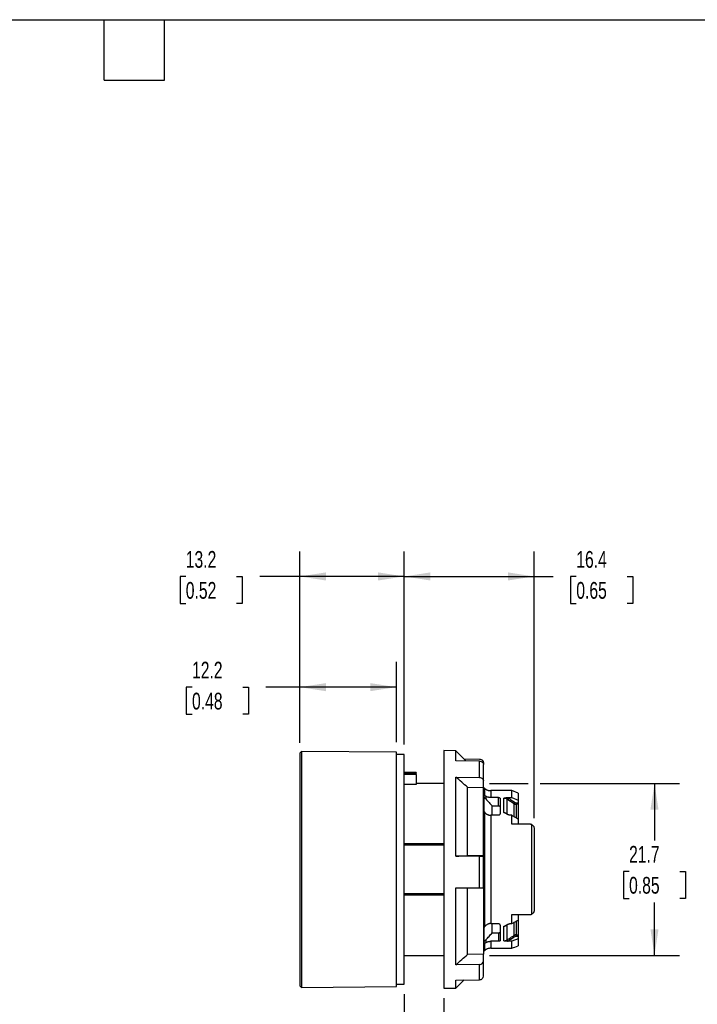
# Model space of a CAD drawing. Header units: millimetres. Extents: x 6 to 273, y 6 to 210.
# Tile 3 of 4: x 125 to 211, y 85 to 210. Entities that reach past the tile are written whole.
import ezdxf

# ---------------------------------------------------------------- set-up
doc = ezdxf.new("R2010")
doc.units = ezdxf.units.MM
doc.linetypes.add('SLD-Solid', pattern=[0])
doc.layers.add('DIMENSIONS', color=140, linetype='SLD-Solid', lineweight=25)
doc.layers.add('TEXT', color=140, linetype='SLD-Solid', lineweight=25)
doc.styles.add('SLDTEXTSTYLE0', font='TXT', dxfattribs={"width": 0.7})
doc.dimstyles.new('SLDDIMSTYLE1', dxfattribs={"dimtxt": 2.158008, "dimasz": 3.302, "dimexe": 0, "dimexo": 0.0625, "dimgap": 0.539502, "dimtad": 0, "dimtih": 1, "dimtoh": 1, "dimrnd": 1e-09, "dimzin": 12, "dimdsep": 46, "dimtxsty": 'SLDTEXTSTYLE0', "dimsah": 1, "dimcen": 0.09, "dimadec": 0, "dimazin": 3, "dimtfac": 1, "dimtofl": 0, "dimtmove": 0, "dimatfit": 3, "dimfxl": 0, "dimfrac": 2, "dimtolj": 1, "dimtzin": 12, "dimarcsym": 0})
doc.dimstyles.new('SLDDIMSTYLE2', dxfattribs={"dimtxt": 2.158008, "dimasz": 3.302, "dimexe": 0, "dimexo": 0.0625, "dimgap": 0.539502, "dimtad": 0, "dimtih": 1, "dimtoh": 1, "dimrnd": 1e-09, "dimzin": 4, "dimdsep": 46, "dimtxsty": 'SLDTEXTSTYLE0', "dimsah": 1, "dimcen": 0.09, "dimadec": 0, "dimazin": 1, "dimtfac": 1, "dimtmove": 0, "dimatfit": 0, "dimfxl": 0, "dimfrac": 2, "dimtolj": 1, "dimtzin": 12, "dimarcsym": 0})

# ---------------------------------------------------------------- blocks, each defined once
blk = doc.blocks.new('_D_1')
at = {"layer": 'DIMENSIONS'}
for p, q in [((160.61, 118.21), (160.61, 142.41)), ((173.81, 118.01), (173.81, 142.41)), ((146.21, 139.24), (145.49, 139.24)), ((145.49, 139.24), (145.49, 135.81)), ((152.63, 139.24), (153.35, 139.24)), ((153.35, 139.24), (153.35, 135.81)), ((160.61, 139.24), (155.55, 139.24)), ((173.81, 139.24), (160.61, 139.24)), ((145.49, 135.81), (146.21, 135.81)), ((153.35, 135.81), (152.63, 135.81))]:
    blk.add_line(p, q, dxfattribs=at)
for points in [[(160.61, 139.24), (163.91, 138.73), (163.91, 139.75)], [(173.81, 139.24), (170.51, 139.75), (170.51, 138.73)]]:
    blk.add_solid(points, dxfattribs=at)
at = {"layer": 'DIMENSIONS', "char_height": 2.117, "attachment_point": 1, "style": 'SLDTEXTSTYLE0'}
for s, insert in [('13.2', (146.21, 142.45)), ('0.52', (146.21, 138.54))]:
    blk.add_mtext(s, dxfattribs=dict(at, insert=insert))
blk = doc.blocks.new('_D_2')
at = {"layer": 'DIMENSIONS'}
for p, q in [((173.81, 118.01), (173.81, 142.41)), ((190.21, 108.71), (190.21, 142.41)), ((173.81, 139.24), (190.21, 139.24)), ((190.21, 139.24), (192.61, 139.24)), ((195.54, 139.24), (194.81, 139.24)), ((194.81, 139.24), (194.81, 135.81)), ((201.95, 139.24), (202.68, 139.24)), ((202.68, 139.24), (202.68, 135.81)), ((194.81, 135.81), (195.54, 135.81)), ((202.68, 135.81), (201.95, 135.81))]:
    blk.add_line(p, q, dxfattribs=at)
for points in [[(173.81, 139.24), (177.11, 138.73), (177.11, 139.75)], [(190.21, 139.24), (186.91, 139.75), (186.91, 138.73)]]:
    blk.add_solid(points, dxfattribs=at)
at = {"layer": 'DIMENSIONS', "char_height": 2.117, "attachment_point": 1, "style": 'SLDTEXTSTYLE0'}
for s, insert in [('16.4', (195.54, 142.45)), ('0.65', (195.54, 138.54))]:
    blk.add_mtext(s, dxfattribs=dict(at, insert=insert))
blk = doc.blocks.new('_D_3')
at = {"layer": 'DIMENSIONS'}
for p, q in [((173.81, 86.47), (173.81, 71.49)), ((178.81, 85.97), (178.81, 71.49)), ((151.89, 78.4), (151.17, 78.4)), ((151.17, 78.4), (151.17, 74.97)), ((158.31, 78.4), (159.03, 78.4)), ((159.03, 78.4), (159.03, 74.97)), ((151.17, 74.97), (151.89, 74.97)), ((159.03, 74.97), (158.31, 74.97)), ((173.81, 74.66), (163.95, 74.66)), ((178.81, 74.66), (185.16, 74.66))]:
    blk.add_line(p, q, dxfattribs=at)
for points in [[(173.81, 74.66), (170.51, 75.17), (170.51, 74.15)], [(178.81, 74.66), (182.11, 74.15), (182.11, 75.17)]]:
    blk.add_solid(points, dxfattribs=at)
at = {"layer": 'DIMENSIONS', "char_height": 2.117, "attachment_point": 1, "style": 'SLDTEXTSTYLE0'}
for s, insert in [('5.0', (152.79, 81.61)), ('0.20', (151.89, 77.69)), ('MAX PANEL', (146.94, 73.78)), ('THICKNESS', (146.73, 70.35))]:
    blk.add_mtext(s, dxfattribs=dict(at, insert=insert))
blk = doc.blocks.new('_D_4')
at = {"layer": 'DIMENSIONS'}
for p, q in [((184.56, 113.09), (189.45, 113.09)), ((190.97, 113.09), (208.6, 113.09)), ((205.42, 113.09), (205.42, 105.91)), ((202.21, 102), (201.49, 102)), ((201.49, 102), (201.49, 98.57)), ((208.63, 102), (209.35, 102)), ((209.35, 102), (209.35, 98.57)), ((201.49, 98.57), (202.21, 98.57)), ((209.35, 98.57), (208.63, 98.57)), ((205.42, 91.39), (205.42, 98.08)), ((184.56, 91.39), (208.6, 91.39))]:
    blk.add_line(p, q, dxfattribs=at)
for points in [[(205.42, 113.09), (204.91, 109.79), (205.93, 109.79)], [(205.42, 91.39), (205.93, 94.69), (204.91, 94.69)]]:
    blk.add_solid(points, dxfattribs=at)
at = {"layer": 'DIMENSIONS', "char_height": 2.117, "attachment_point": 1, "style": 'SLDTEXTSTYLE0'}
for s, insert in [('21.7', (202.21, 105.21)), ('0.85', (202.21, 101.3))]:
    blk.add_mtext(s, dxfattribs=dict(at, insert=insert))
blk = doc.blocks.new('_D_5')
at = {"layer": 'DIMENSIONS'}
for p, q in [((160.61, 118.21), (160.61, 128.44)), ((172.81, 118.3), (172.81, 128.44)), ((147, 125.26), (146.27, 125.26)), ((146.27, 125.26), (146.27, 121.83)), ((153.41, 125.26), (154.13, 125.26)), ((154.13, 125.26), (154.13, 121.83)), ((160.61, 125.26), (156.33, 125.26)), ((172.81, 125.26), (160.61, 125.26)), ((146.27, 121.83), (147, 121.83)), ((154.13, 121.83), (153.41, 121.83))]:
    blk.add_line(p, q, dxfattribs=at)
for points in [[(160.61, 125.26), (163.91, 124.75), (163.91, 125.77)], [(172.81, 125.26), (169.51, 125.77), (169.51, 124.75)]]:
    blk.add_solid(points, dxfattribs=at)
at = {"layer": 'DIMENSIONS', "char_height": 2.117, "attachment_point": 1, "style": 'SLDTEXTSTYLE0'}
for s, insert in [('12.2', (147, 128.47)), ('0.48', (147, 124.56))]:
    blk.add_mtext(s, dxfattribs=dict(at, insert=insert))

msp = doc.modelspace()

# ---------------------------------------------------------------- linework, layer by layer
for p, q in [((160.809, 117.138), (160.609, 116.94)), ((160.609, 116.94), (160.609, 87.54)), ((172.809, 117.033), (160.809, 117.138)), ((160.809, 117.138), (160.809, 87.341)), ((172.809, 87.446), (172.809, 117.033)), ((180.335, 117.213), (178.809, 117.24)), ((178.809, 117.24), (178.809, 109.466)), ((181.599, 115.95), (180.335, 117.213)), ((180.335, 115.969), (180.335, 117.213)), ((173.809, 116.74), (172.809, 116.74)), ((173.809, 87.74), (173.809, 116.74)), ((183.317, 115.924), (180.335, 115.969)), ((181.357, 116.191), (183.317, 116.161)), ((183.317, 113.851), (183.317, 115.924)), ((183.809, 115.705), (183.74, 115.706)), ((183.809, 115.705), (183.809, 115.719)), ((183.809, 115.705), (183.809, 115.531)), ((175.309, 114.49), (173.809, 114.49)), ((173.809, 114.418), (175.309, 114.418)), ((175.309, 114.49), (175.309, 114.418)), ((175.309, 114.219), (175.309, 114.418)), ((175.309, 114.219), (173.809, 114.219)), ((175.309, 114.219), (175.309, 112.986)), ((180.335, 113.896), (183.317, 113.851)), ((180.335, 103.928), (180.335, 113.896)), ((183.809, 112.593), (183.809, 113.42)), ((175.309, 112.986), (173.809, 112.986)), ((178.809, 113.09), (175.309, 113.09)), ((181.809, 103.959), (181.809, 112.623)), ((181.809, 112.623), (183.809, 112.593)), ((183.809, 103.96), (183.809, 112.593)), ((183.965, 112.49), (183.809, 112.49)), ((183.987, 112.475), (183.965, 112.49)), ((183.965, 111.562), (183.965, 112.49)), ((183.987, 111.555), (183.987, 112.475)), ((184.732, 112.19), (184.732, 111.315)), ((187.384, 112.19), (184.732, 112.19)), ((187.384, 111.315), (187.384, 112.19)), ((188.209, 111.888), (187.384, 112.19)), ((183.909, 109.632), (183.909, 111.497)), ((184.109, 111.49), (184.109, 111.149)), ((185.709, 111.315), (184.732, 111.315)), ((185.709, 110.256), (185.709, 111.315)), ((185.909, 111.22), (185.909, 109.282)), ((186.394, 109.419), (186.394, 111.261)), ((186.794, 109.252), (186.794, 111.137)), ((186.859, 111.315), (187.384, 111.315)), ((186.859, 111.315), (186.894, 111.293)), ((187.384, 111.315), (188.209, 110.983)), ((188.209, 111.888), (188.209, 110.983)), ((188.209, 110.983), (188.209, 110.659)), ((178.809, 109.466), (178.809, 87.24)), ((183.965, 94.984), (183.965, 109.496)), ((183.987, 95.024), (183.987, 109.456)), ((184.909, 109.074), (184.909, 110.256)), ((184.909, 110.256), (185.709, 110.256)), ((187.705, 108.913), (187.705, 110.551)), ((187.955, 110.659), (188.209, 110.659)), ((188.209, 110.482), (187.955, 110.482)), ((187.955, 110.482), (187.955, 108.775)), ((188.209, 110.659), (188.209, 110.482)), ((188.209, 110.482), (188.209, 108.636)), ((184.732, 109.074), (184.732, 95.405)), ((185.709, 109.074), (184.732, 109.074)), ((186.89, 109.174), (186.794, 109.252)), ((187.384, 109.074), (187.26, 109.074)), ((187.384, 107.94), (187.384, 109.074)), ((188.209, 108.627), (188.209, 107.94)), ((189.709, 107.94), (187.384, 107.94)), ((189.909, 96.581), (189.909, 107.898)), ((190.209, 107.44), (190.209, 97.04)), ((173.809, 105.502), (178.809, 105.502)), ((178.809, 105.322), (173.809, 105.322)), ((183.317, 103.929), (180.335, 103.928)), ((183.809, 103.96), (181.809, 103.959)), ((183.317, 99.93), (183.317, 103.929)), ((183.809, 103.96), (183.809, 103.94)), ((180.335, 99.929), (183.317, 99.93)), ((180.335, 90.199), (180.335, 99.929)), ((181.809, 91.503), (181.809, 99.93)), ((183.809, 99.941), (183.809, 91.534)), ((178.809, 99.157), (173.809, 99.157)), ((178.809, 98.977), (173.809, 98.977)), ((187.384, 96.54), (189.709, 96.54)), ((187.384, 95.405), (187.384, 96.54)), ((188.209, 96.54), (188.209, 95.852)), ((188.209, 95.843), (188.209, 93.997)), ((183.909, 92.982), (183.909, 94.847)), ((184.732, 95.405), (185.709, 95.405)), ((184.909, 94.223), (184.909, 95.405)), ((185.909, 95.198), (185.909, 93.26)), ((186.394, 93.218), (186.394, 95.06)), ((186.89, 95.305), (186.794, 95.227)), ((186.794, 93.342), (186.794, 95.227)), ((187.26, 95.405), (187.384, 95.405)), ((187.705, 93.928), (187.705, 95.569)), ((187.955, 95.702), (187.955, 93.997)), ((184.109, 93.33), (184.109, 92.989)), ((184.909, 94.223), (185.709, 94.223)), ((185.709, 94.223), (185.709, 93.164)), ((188.209, 93.496), (187.384, 93.164)), ((187.955, 93.997), (188.209, 93.997)), ((187.955, 93.82), (188.209, 93.82)), ((188.209, 93.997), (188.209, 93.82)), ((188.209, 93.82), (188.209, 93.496)), ((188.209, 93.496), (188.209, 92.591)), ((183.987, 92.925), (183.965, 92.917)), ((183.965, 91.99), (183.965, 92.917)), ((183.987, 92.005), (183.987, 92.925)), ((184.732, 93.164), (184.732, 92.29)), ((185.709, 93.164), (184.732, 93.164)), ((184.732, 92.29), (187.384, 92.29)), ((187.384, 93.164), (186.859, 93.164)), ((187.384, 92.29), (187.384, 93.164)), ((173.809, 91.39), (178.809, 91.39)), ((183.809, 91.534), (181.809, 91.503)), ((183.809, 91.99), (183.965, 91.99)), ((183.809, 90.688), (183.809, 91.534)), ((183.965, 91.99), (183.987, 92.005)), ((183.317, 90.245), (180.335, 90.199)), ((183.317, 88.318), (183.317, 90.245)), ((180.335, 88.272), (183.317, 88.318)), ((180.335, 87.266), (181.357, 88.288)), ((160.609, 87.54), (160.809, 87.341)), ((160.809, 87.341), (172.809, 87.446)), ((172.809, 87.74), (173.809, 87.74)), ((178.809, 87.24), (180.335, 87.266)), ((180.335, 87.266), (180.335, 88.272))]:
    msp.add_line(p, q)
for centre, start, end in [((184.732, 113.54), 235, 236.16815), ((184.732, 90.94), 123.82464, 125)]:
    msp.add_arc(centre, 1.3, start, end)
for points, knots in [([(183.317, 116.161), (183.448, 116.159), (183.576, 116.11), (183.756, 115.947), (183.809, 115.834), (183.809, 115.719)], [0, 0, 0, 0, 0.5, 0.5, 1, 1, 1, 1]), ([(183.317, 115.924), (183.448, 115.922), (183.576, 115.874), (183.756, 115.714), (183.809, 115.604), (183.809, 115.492)], [0, 0, 0, 0, 0.5, 0.5, 1, 1, 1, 1]), ([(183.317, 113.851), (183.448, 113.849), (183.576, 113.801), (183.756, 113.642), (183.809, 113.532), (183.809, 113.42)], [0, 0, 0, 0, 0.5, 0.5, 1, 1, 1, 1]), ([(184.009, 112.46), (184.009, 112.459), (184.009, 112.456), (184.009, 112.438), (184.009, 112.428)], [0, 0, 0, 0, 0.4996154, 1, 1, 1, 1]), ([(184.209, 112.3), (184.197, 112.306), (184.171, 112.318), (184.13, 112.34), (184.095, 112.36), (184.055, 112.387), (184.018, 112.415), (184.011, 112.424), (184.009, 112.428)], [0, 0, 0, 0, 0.113163, 0.2512964, 0.4253355, 0.5027658, 0.7777472, 1, 1, 1, 1]), ([(184.209, 112.3), (184.242, 112.286), (184.31, 112.258), (184.415, 112.228), (184.52, 112.206), (184.626, 112.192), (184.697, 112.19), (184.732, 112.19)], [0, 0, 0, 0, 0.2042067, 0.406297, 0.6062841, 0.8041807, 1, 1, 1, 1]), ([(183.909, 111.497), (183.909, 111.503), (183.91, 111.516), (183.922, 111.533), (183.939, 111.549), (183.957, 111.558), (183.965, 111.562)], [0, 0, 0, 0, 0.2593579, 0.506786, 0.7507326, 1, 1, 1, 1]), ([(184.109, 111.149), (184.093, 111.166), (184.064, 111.198), (184.019, 111.239), (183.981, 111.27), (183.949, 111.29), (183.926, 111.297), (183.911, 111.293), (183.909, 111.281), (183.909, 111.275)], [0, 0, 0, 0, 0.1861739, 0.3532165, 0.5089792, 0.6362014, 0.755591, 0.8743124, 1, 1, 1, 1]), ([(184.109, 111.49), (184.087, 111.503), (184.044, 111.528), (184.006, 111.546), (183.987, 111.555)], [0, 0, 0, 0, 0.5149018, 1, 1, 1, 1]), ([(184.732, 111.315), (184.706, 111.316), (184.653, 111.317), (184.572, 111.326), (184.489, 111.341), (184.382, 111.367), (184.251, 111.412), (184.156, 111.464), (184.109, 111.49)], [0, 0, 0, 0, 0.1204162, 0.244337, 0.3723652, 0.5050478, 0.7508332, 1, 1, 1, 1]), ([(184.109, 111.149), (184.246, 110.998), (184.513, 110.701), (184.779, 110.402), (184.909, 110.256)], [0, 0, 0, 0, 0.5117445, 1, 1, 1, 1]), ([(185.709, 111.315), (185.722, 111.315), (185.75, 111.314), (185.789, 111.308), (185.824, 111.299), (185.863, 111.283), (185.901, 111.256), (185.906, 111.232), (185.909, 111.22)], [0, 0, 0, 0, 0.1259029, 0.2469914, 0.369447, 0.499256, 0.7463786, 1, 1, 1, 1]), ([(186.394, 111.261), (186.435, 111.27), (186.514, 111.285), (186.633, 111.302), (186.747, 111.313), (186.822, 111.314), (186.859, 111.315)], [0, 0, 0, 0, 0.2793513, 0.5370971, 0.7761137, 1, 1, 1, 1]), ([(186.794, 111.137), (186.803, 111.152), (186.833, 111.198), (186.876, 111.265), (186.894, 111.293)], [0, 0, 0, 0, 0.5714286, 1, 1, 1, 1]), ([(186.894, 111.293), (187.049, 111.194), (187.353, 110.998), (187.656, 110.802), (187.805, 110.705)], [0, 0, 0, 0, 0.5078995, 1, 1, 1, 1]), ([(187.705, 110.551), (187.715, 110.566), (187.745, 110.612), (187.787, 110.677), (187.805, 110.705)], [0, 0, 0, 0, 0.5714286, 1, 1, 1, 1]), ([(187.805, 110.705), (187.821, 110.696), (187.851, 110.678), (187.902, 110.662), (187.937, 110.66), (187.955, 110.659)], [0, 0, 0, 0, 0.33940866, 0.66849329, 1, 1, 1, 1]), ([(183.965, 109.496), (183.957, 109.506), (183.939, 109.526), (183.921, 109.559), (183.91, 109.595), (183.909, 109.62), (183.909, 109.632)], [0, 0, 0, 0, 0.2407853, 0.483704, 0.7349151, 1, 1, 1, 1]), ([(184.109, 109.305), (184.099, 109.314), (184.078, 109.332), (184.047, 109.366), (184.015, 109.408), (183.997, 109.439), (183.987, 109.456)], [0, 0, 0, 0, 0.1907759, 0.4202167, 0.6896808, 1, 1, 1, 1]), ([(185.909, 110.148), (185.908, 110.156), (185.906, 110.172), (185.892, 110.193), (185.875, 110.209), (185.844, 110.23), (185.791, 110.251), (185.735, 110.254), (185.709, 110.256)], [0, 0, 0, 0, 0.1535199, 0.2885993, 0.4053248, 0.5038418, 0.7624257, 1, 1, 1, 1]), ([(187.955, 110.482), (187.955, 110.501), (187.955, 110.556), (187.955, 110.628), (187.955, 110.659)], [0, 0, 0, 0, 0.5714286, 1, 1, 1, 1]), ([(184.109, 109.305), (184.14, 109.282), (184.201, 109.237), (184.298, 109.181), (184.401, 109.136), (184.51, 109.101), (184.622, 109.078), (184.696, 109.076), (184.732, 109.074)], [0, 0, 0, 0, 0.1715393, 0.3362236, 0.4957893, 0.67146, 0.8387194, 1, 1, 1, 1]), ([(185.909, 109.282), (185.908, 109.266), (185.906, 109.234), (185.889, 109.189), (185.864, 109.15), (185.833, 109.119), (185.798, 109.095), (185.756, 109.078), (185.724, 109.075), (185.709, 109.074)], [0, 0, 0, 0, 0.1757747, 0.3426221, 0.5060379, 0.6339903, 0.7531389, 0.8790362, 1, 1, 1, 1]), ([(186.773, 109.226), (186.735, 109.249), (186.676, 109.284), (186.583, 109.337), (186.496, 109.381), (186.427, 109.407), (186.394, 109.419)], [0, 0, 0, 0, 0.31594331, 0.49508576, 0.76205123, 1, 1, 1, 1]), ([(186.394, 109.419), (186.417, 109.418), (186.464, 109.417), (186.534, 109.402), (186.602, 109.378), (186.669, 109.345), (186.734, 109.304), (186.774, 109.27), (186.794, 109.252)], [0, 0, 0, 0, 0.1570248, 0.3159074, 0.4782484, 0.6455266, 0.8190627, 1, 1, 1, 1]), ([(186.773, 109.226), (186.775, 109.228), (186.779, 109.234), (186.789, 109.245), (186.794, 109.252)], [0, 0, 0, 0, 0.4239286, 1, 1, 1, 1]), ([(187.26, 109.074), (187.242, 109.075), (187.203, 109.076), (187.145, 109.085), (187.082, 109.098), (186.997, 109.123), (186.89, 109.163), (186.813, 109.205), (186.773, 109.226)], [0, 0, 0, 0, 0.1016109, 0.2119876, 0.3324425, 0.4639868, 0.7235475, 1, 1, 1, 1]), ([(187.384, 109.074), (187.524, 108.999), (187.8, 108.852), (188.074, 108.701), (188.209, 108.627)], [0, 0, 0, 0, 0.507396, 1, 1, 1, 1]), ([(189.909, 107.898), (189.893, 107.904), (189.861, 107.917), (189.811, 107.93), (189.76, 107.938), (189.726, 107.939), (189.709, 107.94)], [0, 0, 0, 0, 0.255153, 0.5043827, 0.7513963, 1, 1, 1, 1]), ([(189.909, 107.898), (189.926, 107.89), (189.959, 107.874), (190.007, 107.842), (190.05, 107.806), (190.089, 107.765), (190.141, 107.697), (190.198, 107.581), (190.205, 107.489), (190.209, 107.44)], [0, 0, 0, 0, 0.115796, 0.2229729, 0.3226177, 0.4160802, 0.5049924, 0.736969, 1, 1, 1, 1]), ([(183.317, 103.929), (183.448, 103.929), (183.576, 103.931), (183.756, 103.934), (183.809, 103.937), (183.809, 103.94)], [0, 0, 0, 0, 0.5, 0.5, 1, 1, 1, 1]), ([(183.317, 99.93), (183.448, 99.93), (183.576, 99.931), (183.756, 99.935), (183.809, 99.938), (183.809, 99.941)], [0, 0, 0, 0, 0.5, 0.5, 1, 1, 1, 1]), ([(190.209, 97.04), (190.208, 97.02), (190.207, 96.981), (190.195, 96.921), (190.178, 96.863), (190.153, 96.809), (190.109, 96.734), (190.025, 96.642), (189.949, 96.603), (189.909, 96.581)], [0, 0, 0, 0, 0.111184, 0.2148298, 0.312539, 0.4062179, 0.4980244, 0.727638, 1, 1, 1, 1]), ([(187.384, 95.405), (187.524, 95.48), (187.8, 95.627), (188.073, 95.778), (188.209, 95.852)], [0, 0, 0, 0, 0.506435, 1, 1, 1, 1]), ([(189.709, 96.54), (189.726, 96.54), (189.76, 96.541), (189.811, 96.549), (189.861, 96.562), (189.893, 96.575), (189.909, 96.581)], [0, 0, 0, 0, 0.2486037, 0.4956173, 0.744847, 1, 1, 1, 1]), ([(183.909, 94.847), (183.909, 94.86), (183.91, 94.884), (183.921, 94.92), (183.939, 94.954), (183.957, 94.974), (183.965, 94.984)], [0, 0, 0, 0, 0.2650849, 0.516296, 0.7592147, 1, 1, 1, 1]), ([(184.109, 95.174), (184.097, 95.164), (184.074, 95.145), (184.043, 95.109), (184.013, 95.068), (183.996, 95.039), (183.987, 95.024)], [0, 0, 0, 0, 0.21978251, 0.45677501, 0.71563357, 1, 1, 1, 1]), ([(184.732, 95.405), (184.702, 95.404), (184.639, 95.402), (184.544, 95.386), (184.448, 95.361), (184.343, 95.32), (184.226, 95.261), (184.149, 95.204), (184.109, 95.174)], [0, 0, 0, 0, 0.1366061, 0.277585, 0.4237385, 0.5758005, 0.7778327, 1, 1, 1, 1]), ([(185.709, 95.405), (185.719, 95.405), (185.74, 95.404), (185.77, 95.396), (185.802, 95.382), (185.833, 95.361), (185.87, 95.323), (185.902, 95.268), (185.906, 95.222), (185.909, 95.198)], [0, 0, 0, 0, 0.0809124, 0.1621902, 0.2474869, 0.3666184, 0.4946597, 0.7402963, 1, 1, 1, 1]), ([(186.394, 95.06), (186.416, 95.068), (186.46, 95.084), (186.527, 95.114), (186.594, 95.148), (186.676, 95.195), (186.735, 95.231), (186.773, 95.253)], [0, 0, 0, 0, 0.1555362, 0.3236325, 0.5049673, 0.6840612, 1, 1, 1, 1]), ([(186.773, 95.253), (186.798, 95.268), (186.848, 95.296), (186.931, 95.332), (187.017, 95.362), (187.102, 95.386), (187.183, 95.402), (187.235, 95.404), (187.26, 95.405)], [0, 0, 0, 0, 0.178227, 0.35594735, 0.53478318, 0.70960658, 0.86377612, 1, 1, 1, 1]), ([(186.773, 95.253), (186.775, 95.251), (186.779, 95.246), (186.789, 95.234), (186.794, 95.227)], [0, 0, 0, 0, 0.4177188, 1, 1, 1, 1]), ([(183.909, 93.204), (183.909, 93.2), (183.91, 93.192), (183.916, 93.185), (183.928, 93.183), (183.949, 93.19), (183.987, 93.213), (184.043, 93.26), (184.086, 93.306), (184.109, 93.33)], [0, 0, 0, 0, 0.0842988, 0.1642523, 0.2435727, 0.3639699, 0.4916744, 0.7282476, 1, 1, 1, 1]), ([(184.109, 93.33), (184.245, 93.482), (184.513, 93.778), (184.779, 94.077), (184.909, 94.223)], [0, 0, 0, 0, 0.5109705, 1, 1, 1, 1]), ([(185.709, 94.223), (185.722, 94.224), (185.748, 94.225), (185.787, 94.231), (185.824, 94.242), (185.862, 94.259), (185.899, 94.289), (185.905, 94.316), (185.909, 94.331)], [0, 0, 0, 0, 0.1173084, 0.2387747, 0.3655467, 0.4986351, 0.7129691, 1, 1, 1, 1]), ([(185.909, 93.26), (185.908, 93.253), (185.907, 93.241), (185.896, 93.223), (185.878, 93.207), (185.846, 93.188), (185.791, 93.169), (185.736, 93.166), (185.709, 93.164)], [0, 0, 0, 0, 0.1302415, 0.254785, 0.3776958, 0.5031983, 0.75426, 1, 1, 1, 1]), ([(186.394, 93.218), (186.422, 93.219), (186.478, 93.221), (186.56, 93.236), (186.642, 93.262), (186.721, 93.296), (186.77, 93.327), (186.794, 93.342)], [0, 0, 0, 0, 0.19582857, 0.39305542, 0.5923875, 0.79449503, 1, 1, 1, 1]), ([(186.794, 93.342), (186.948, 93.441), (187.252, 93.636), (187.556, 93.832), (187.705, 93.928)], [0, 0, 0, 0, 0.507422, 1, 1, 1, 1]), ([(186.894, 93.186), (186.876, 93.215), (186.833, 93.281), (186.803, 93.328), (186.794, 93.342)], [0, 0, 0, 0, 0.4285714, 1, 1, 1, 1]), ([(187.805, 93.775), (187.781, 93.812), (187.739, 93.876), (187.712, 93.917), (187.705, 93.928)], [0, 0, 0, 0, 0.5714286, 1, 1, 1, 1]), ([(187.955, 93.82), (187.955, 93.862), (187.955, 93.934), (187.955, 93.983), (187.955, 93.997)], [0, 0, 0, 0, 0.5714286, 1, 1, 1, 1]), ([(183.965, 92.917), (183.957, 92.922), (183.939, 92.931), (183.922, 92.946), (183.91, 92.964), (183.909, 92.976), (183.909, 92.982)], [0, 0, 0, 0, 0.2492674, 0.493214, 0.7406421, 1, 1, 1, 1]), ([(184.109, 92.989), (184.096, 92.982), (184.073, 92.968), (184.04, 92.95), (184.011, 92.936), (183.995, 92.928), (183.987, 92.925)], [0, 0, 0, 0, 0.2932913, 0.5572987, 0.7925959, 1, 1, 1, 1]), ([(184.009, 92.051), (184.009, 92.052), (184.011, 92.055), (184.022, 92.066), (184.041, 92.082), (184.065, 92.099), (184.095, 92.119), (184.13, 92.14), (184.171, 92.162), (184.197, 92.174), (184.209, 92.179)], [0, 0, 0, 0, 0.105388, 0.222802, 0.3534811, 0.4983224, 0.5765108, 0.7491775, 0.8869463, 1, 1, 1, 1]), ([(184.009, 92.019), (184.009, 92.021), (184.009, 92.023), (184.009, 92.042), (184.009, 92.051)], [0, 0, 0, 0, 0.4996154, 1, 1, 1, 1]), ([(184.109, 92.989), (184.142, 93.008), (184.207, 93.045), (184.311, 93.089), (184.416, 93.123), (184.521, 93.147), (184.627, 93.162), (184.697, 93.164), (184.732, 93.164)], [0, 0, 0, 0, 0.1741431, 0.3450077, 0.5128078, 0.6777592, 0.8400815, 1, 1, 1, 1]), ([(184.732, 92.29), (184.704, 92.289), (184.645, 92.288), (184.555, 92.277), (184.45, 92.258), (184.332, 92.229), (184.249, 92.195), (184.209, 92.179)], [0, 0, 0, 0, 0.1602102, 0.3273552, 0.502229, 0.7562106, 1, 1, 1, 1]), ([(186.859, 93.164), (186.83, 93.165), (186.771, 93.166), (186.681, 93.173), (186.587, 93.183), (186.491, 93.198), (186.427, 93.211), (186.394, 93.218)], [0, 0, 0, 0, 0.17828356, 0.36562439, 0.56397321, 0.77497568, 1, 1, 1, 1]), ([(183.317, 90.245), (183.448, 90.247), (183.576, 90.297), (183.756, 90.46), (183.809, 90.573), (183.809, 90.688)], [0, 0, 0, 0, 0.5, 0.5, 1, 1, 1, 1]), ([(183.317, 88.318), (183.448, 88.32), (183.576, 88.37), (183.756, 88.533), (183.809, 88.646), (183.809, 88.761)], [0, 0, 0, 0, 0.5, 0.5, 1, 1, 1, 1])]:
    msp.add_open_spline(points, degree=3, knots=knots)
for points in [[(183.809, 113.42), (183.809, 114.266), (183.809, 114.964), (183.809, 115.492)], [(181.809, 112.623), (181.318, 113.048), (180.827, 113.472), (180.335, 113.896)], [(183.965, 111.562), (183.973, 111.56), (183.98, 111.557), (183.987, 111.555)], [(186.394, 111.261), (186.535, 111.261), (186.676, 111.217), (186.794, 111.137)], [(186.794, 111.137), (187.098, 110.943), (187.402, 110.747), (187.705, 110.551)], [(183.987, 109.456), (183.98, 109.469), (183.973, 109.482), (183.965, 109.496)], [(187.705, 110.551), (187.779, 110.507), (187.867, 110.482), (187.955, 110.482)], [(180.335, 103.928), (180.827, 103.939), (181.318, 103.949), (181.809, 103.959)], [(183.809, 99.941), (183.809, 101.263), (183.809, 102.609), (183.809, 103.94)], [(183.965, 94.984), (183.973, 94.997), (183.98, 95.01), (183.987, 95.024)], [(186.394, 95.06), (186.539, 95.06), (186.682, 95.125), (186.794, 95.227)], [(186.894, 93.186), (187.198, 93.382), (187.502, 93.578), (187.805, 93.775)], [(187.955, 93.997), (187.867, 93.997), (187.779, 93.972), (187.705, 93.928)], [(187.805, 93.775), (187.849, 93.804), (187.902, 93.82), (187.955, 93.82)], [(186.859, 93.164), (186.871, 93.171), (186.882, 93.179), (186.894, 93.186)], [(187.384, 92.29), (187.659, 92.39), (187.934, 92.491), (188.209, 92.591)], [(180.335, 90.199), (180.827, 90.634), (181.318, 91.069), (181.809, 91.503)], [(183.809, 88.761), (183.809, 89.237), (183.809, 89.886), (183.809, 90.688)]]:
    msp.add_open_spline(points, degree=3)
at = {"layer": 'TEXT'}
for p, q in [((6.35, 209.55), (273.05, 209.55)), ((135.89, 201.93), (135.89, 209.55)), ((143.51, 201.93), (143.51, 209.55)), ((135.89, 201.93), (143.51, 201.93))]:
    msp.add_line(p, q, dxfattribs=at)

# ---------------------------------------------------------------- dimensions: what is measured, and where the dimension line sits
at = {"layer": 'DIMENSIONS'}
for base, p1, p2, picture, middle in [((160.609, 139.24), (173.809, 116.74), (160.609, 116.94), '_D_1', (149.419, 139.24)), ((190.209, 139.24), (173.809, 116.74), (190.209, 107.44), '_D_2', (198.745, 139.24)), ((172.809, 125.261), (160.609, 116.94), (172.809, 117.033), '_D_5', (150.202, 125.261))]:
    dim = msp.add_linear_dim(base=base, p1=p1, p2=p2, dimstyle='SLDDIMSTYLE1', dxfattribs=at)
    dim.commit()
    dim.dimension.update_dxf_attribs({"geometry": picture, "text_midpoint": middle, "dimtype": 160})
dim = msp.add_linear_dim(base=(205.421, 91.39), p1=(183.291, 113.09), p2=(183.291, 91.39), angle=90, dimstyle='SLDDIMSTYLE1', dxfattribs=at)
dim.commit()
dim.dimension.update_dxf_attribs({"geometry": '_D_4', "text_midpoint": (205.421, 101.998), "dimtype": 160})
dim = msp.add_linear_dim(base=(178.809, 74.662), p1=(173.809, 87.74), p2=(178.809, 87.24), text='<>\\PMAX PANEL\\PTHICKNESS', dimstyle='SLDDIMSTYLE2', dxfattribs=at)
dim.commit()
dim.dimension.update_dxf_attribs({"geometry": '_D_3', "text_midpoint": (155.101, 74.662), "dimtype": 160})

doc.saveas('drawing.dxf')
